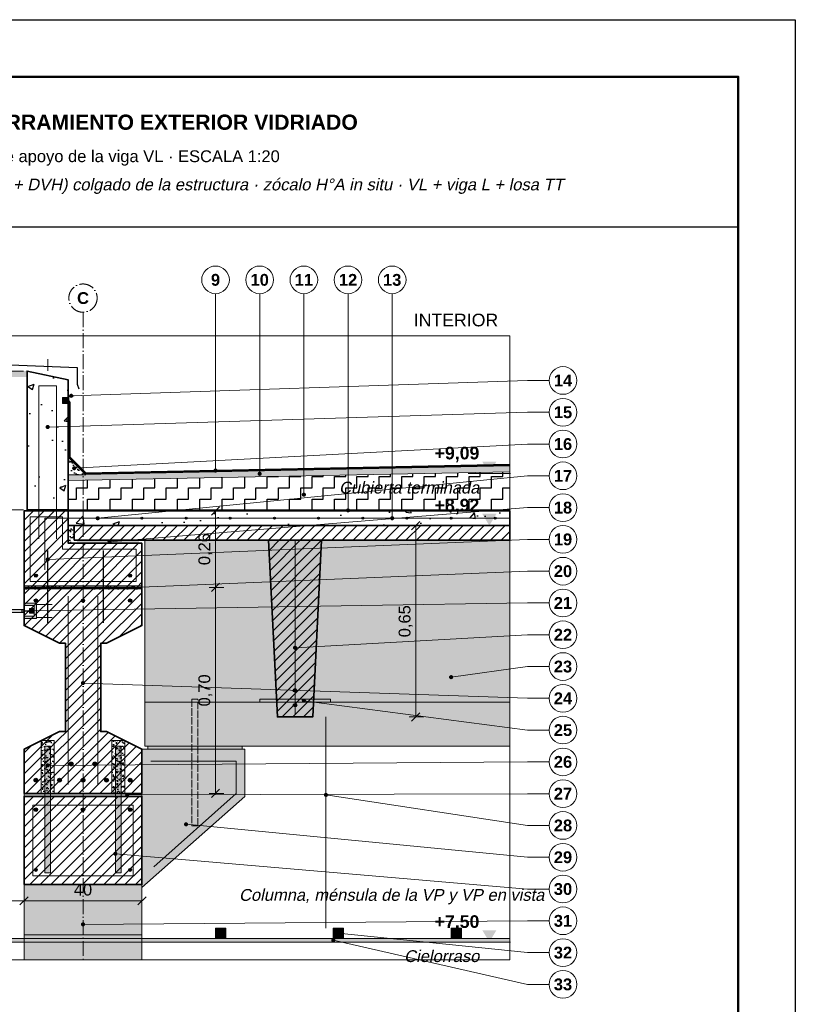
# Model space of a CAD drawing. Header units: millimetres. Extents: x 6 to 4194, y 6 to 5934.
# Tile 3 of 3: x 1560 to 4194, y 2588 to 5934. Entities that reach past the tile are written whole.
import ezdxf
from ezdxf.enums import TextEntityAlignment as Align

# ---------------------------------------------------------------- set-up
doc = ezdxf.new("R2010")
doc.units = ezdxf.units.MM
doc.header["$LTSCALE"] = 20
doc.linetypes.add('DASHDOT', pattern=[3.556, 2.54, -0.508, 0, -0.508])
doc.linetypes.add('DASHED', pattern=[1.524, 1.27, -0.254])
for name, color, linetype in [('A-ACERO', 250, 'Continuous'), ('A-AISLACION-EPS', 50, 'Continuous'), ('A-ALUMINIO', 253, 'Continuous'), ('A-ARMADURAS', 14, 'Continuous'), ('A-BARRERAS-MEMBRANAS', 7, 'Continuous'), ('A-CONTORNOS', 7, 'Continuous'), ('A-GROUT', 251, 'Continuous'), ('A-HORMIGON-INSITU', 33, 'Continuous'), ('A-HORMIGON-PREMOLDEADO', 8, 'Continuous'), ('A-MORTERO-CARPETAS', 252, 'Continuous'), ('A-NEOPRENO-SELLADORES', 7, 'Continuous'), ('A-PROYECCION-OCULTO', 8, 'DASHED'), ('A-VISTA', 8, 'Continuous'), ('X-COTAS', 3, 'Continuous'), ('X-EJES', 1, 'DASHDOT'), ('X-MARCO', 7, 'Continuous'), ('X-NIVELES', 7, 'Continuous'), ('X-REFERENCIAS', 1, 'Continuous'), ('X-TEXTOS', 7, 'Continuous')]:
    doc.layers.add(name, color=color, linetype=linetype)
doc.styles.add('ARIAL', font='arial.ttf')
doc.styles.add('ARIAL-B', font='arialbd.ttf')

msp = doc.modelspace()

# ---------------------------------------------------------------- hatches: boundary and pattern name
at = {"layer": 'A-ACERO', "true_color": 0x3b3b3b}
h = msp.add_hatch(color=250, dxfattribs=at)
h.dxf.hatch_style = 1
h.paths.add_polyline_path([(1510, 3855), (1520, 3855), (1520, 3920), (1575, 3920), (1575, 3930), (1520, 3930), (1520, 3995), (1510, 3995)])
h = msp.add_hatch(color=250, dxfattribs=at)
h.dxf.hatch_style = 1
h.paths.add_polyline_path([(1575, 3899), (1617, 3899), (1617, 3951), (1575, 3951), (1575, 3943), (1609, 3943), (1609, 3907), (1575, 3907)])
at = {"layer": 'A-ACERO', "true_color": 0x555555}
h = msp.add_hatch(color=251, dxfattribs=at)
h.dxf.hatch_style = 1
h.paths.add_polyline_path([(1593, 3917), (1609, 3917), (1609, 3933), (1593, 3933)])
at = {"layer": 'A-ACERO', "true_color": 0x3b3b3b}
h = msp.add_hatch(color=250, dxfattribs=at)
h.dxf.hatch_style = 1
h.paths.add_polyline_path([(1645, 3295), (1665, 3295), (1665, 3465), (1645, 3465)])
h = msp.add_hatch(color=250, dxfattribs=at)
h.dxf.hatch_style = 1
h.paths.add_polyline_path([(1885, 3295), (1905, 3295), (1905, 3465), (1885, 3465)])
h = msp.add_hatch(color=250, dxfattribs=at)
h.dxf.hatch_style = 1
h.paths.add_polyline_path([(1645, 3035), (1665, 3035), (1665, 3295), (1645, 3295)])
h = msp.add_hatch(color=250, dxfattribs=at)
h.dxf.hatch_style = 1
h.paths.add_polyline_path([(1885, 3035), (1905, 3035), (1905, 3295), (1885, 3295)])
at = {"layer": 'A-AISLACION-EPS'}
h = msp.add_hatch(dxfattribs=at)
h.set_pattern_fill('ZIGZAG', color=256, scale=6)
h.paths.add_polyline_path([(1725, 4268), (3225, 4268), (3225, 4398), (1725, 4368)])
at = {"layer": 'A-ALUMINIO', "true_color": 0x9aa3ab}
h = msp.add_hatch(color=253, dxfattribs=at)
h.dxf.hatch_style = 1
h.paths.add_polyline_path([(2225, 2812.5), (2260, 2812.5), (2260, 2847), (2225, 2847)])
h = msp.add_hatch(color=253, dxfattribs=at)
h.dxf.hatch_style = 1
h.paths.add_polyline_path([(2625, 2812.5), (2660, 2812.5), (2660, 2847), (2625, 2847)])
h = msp.add_hatch(color=253, dxfattribs=at)
h.dxf.hatch_style = 1
h.paths.add_polyline_path([(3025, 2812.5), (3060, 2812.5), (3060, 2847), (3025, 2847)])
at = {"layer": 'A-ARMADURAS'}
h = msp.add_hatch(color=256, dxfattribs=at)
h.dxf.hatch_style = 1
h.paths.add_polyline_path([(1828.4, 4240), (1828.2, 4241.1), (1827.8, 4242), (1827, 4242.8), (1826.1, 4243.2), (1825, 4243.4), (1823.9, 4243.2), (1823, 4242.8), (1822.2, 4242), (1821.8, 4241.1), (1821.6, 4240), (1821.8, 4238.9), (1822.2, 4238), (1823, 4237.2), (1823.9, 4236.8), (1825, 4236.6), (1826.1, 4236.8), (1827, 4237.2), (1827.8, 4238), (1828.2, 4238.9)])
h = msp.add_hatch(color=256, dxfattribs=at)
h.dxf.hatch_style = 1
h.paths.add_polyline_path([(1978.4, 4240), (1978.2, 4241.1), (1977.8, 4242), (1977, 4242.8), (1976.1, 4243.2), (1975, 4243.4), (1973.9, 4243.2), (1973, 4242.8), (1972.2, 4242), (1971.8, 4241.1), (1971.6, 4240), (1971.8, 4238.9), (1972.2, 4238), (1973, 4237.2), (1973.9, 4236.8), (1975, 4236.6), (1976.1, 4236.8), (1977, 4237.2), (1977.8, 4238), (1978.2, 4238.9)])
h = msp.add_hatch(color=256, dxfattribs=at)
h.dxf.hatch_style = 1
h.paths.add_polyline_path([(2128.4, 4240), (2128.2, 4241.1), (2127.8, 4242), (2127, 4242.8), (2126.1, 4243.2), (2125, 4243.4), (2123.9, 4243.2), (2123, 4242.8), (2122.2, 4242), (2121.8, 4241.1), (2121.6, 4240), (2121.8, 4238.9), (2122.2, 4238), (2123, 4237.2), (2123.9, 4236.8), (2125, 4236.6), (2126.1, 4236.8), (2127, 4237.2), (2127.8, 4238), (2128.2, 4238.9)])
h = msp.add_hatch(color=256, dxfattribs=at)
h.dxf.hatch_style = 1
h.paths.add_polyline_path([(2278.4, 4240), (2278.2, 4241.1), (2277.8, 4242), (2277, 4242.8), (2276.1, 4243.2), (2275, 4243.4), (2273.9, 4243.2), (2273, 4242.8), (2272.2, 4242), (2271.8, 4241.1), (2271.6, 4240), (2271.8, 4238.9), (2272.2, 4238), (2273, 4237.2), (2273.9, 4236.8), (2275, 4236.6), (2276.1, 4236.8), (2277, 4237.2), (2277.8, 4238), (2278.2, 4238.9)])
h = msp.add_hatch(color=256, dxfattribs=at)
h.dxf.hatch_style = 1
h.paths.add_polyline_path([(2428.4, 4240), (2428.2, 4241.1), (2427.8, 4242), (2427, 4242.8), (2426.1, 4243.2), (2425, 4243.4), (2423.9, 4243.2), (2423, 4242.8), (2422.2, 4242), (2421.8, 4241.1), (2421.6, 4240), (2421.8, 4238.9), (2422.2, 4238), (2423, 4237.2), (2423.9, 4236.8), (2425, 4236.6), (2426.1, 4236.8), (2427, 4237.2), (2427.8, 4238), (2428.2, 4238.9)])
h = msp.add_hatch(color=256, dxfattribs=at)
h.dxf.hatch_style = 1
h.paths.add_polyline_path([(2578.4, 4240), (2578.2, 4241.1), (2577.8, 4242), (2577, 4242.8), (2576.1, 4243.2), (2575, 4243.4), (2573.9, 4243.2), (2573, 4242.8), (2572.2, 4242), (2571.8, 4241.1), (2571.6, 4240), (2571.8, 4238.9), (2572.2, 4238), (2573, 4237.2), (2573.9, 4236.8), (2575, 4236.6), (2576.1, 4236.8), (2577, 4237.2), (2577.8, 4238), (2578.2, 4238.9)])
h = msp.add_hatch(color=256, dxfattribs=at)
h.dxf.hatch_style = 1
h.paths.add_polyline_path([(2728.4, 4240), (2728.2, 4241.1), (2727.8, 4242), (2727, 4242.8), (2726.1, 4243.2), (2725, 4243.4), (2723.9, 4243.2), (2723, 4242.8), (2722.2, 4242), (2721.8, 4241.1), (2721.6, 4240), (2721.8, 4238.9), (2722.2, 4238), (2723, 4237.2), (2723.9, 4236.8), (2725, 4236.6), (2726.1, 4236.8), (2727, 4237.2), (2727.8, 4238), (2728.2, 4238.9)])
h = msp.add_hatch(color=256, dxfattribs=at)
h.dxf.hatch_style = 1
h.paths.add_polyline_path([(2878.4, 4240), (2878.2, 4241.1), (2877.8, 4242), (2877, 4242.8), (2876.1, 4243.2), (2875, 4243.4), (2873.9, 4243.2), (2873, 4242.8), (2872.2, 4242), (2871.8, 4241.1), (2871.6, 4240), (2871.8, 4238.9), (2872.2, 4238), (2873, 4237.2), (2873.9, 4236.8), (2875, 4236.6), (2876.1, 4236.8), (2877, 4237.2), (2877.8, 4238), (2878.2, 4238.9)])
h = msp.add_hatch(color=256, dxfattribs=at)
h.dxf.hatch_style = 1
h.paths.add_polyline_path([(3028.4, 4240), (3028.2, 4241.1), (3027.8, 4242), (3027, 4242.8), (3026.1, 4243.2), (3025, 4243.4), (3023.9, 4243.2), (3023, 4242.8), (3022.2, 4242), (3021.8, 4241.1), (3021.6, 4240), (3021.8, 4238.9), (3022.2, 4238), (3023, 4237.2), (3023.9, 4236.8), (3025, 4236.6), (3026.1, 4236.8), (3027, 4237.2), (3027.8, 4238), (3028.2, 4238.9)])
h = msp.add_hatch(color=256, dxfattribs=at)
h.dxf.hatch_style = 1
h.paths.add_polyline_path([(3178.4, 4240), (3178.2, 4241.1), (3177.8, 4242), (3177, 4242.8), (3176.1, 4243.2), (3175, 4243.4), (3173.9, 4243.2), (3173, 4242.8), (3172.2, 4242), (3171.8, 4241.1), (3171.6, 4240), (3171.8, 4238.9), (3172.2, 4238), (3173, 4237.2), (3173.9, 4236.8), (3175, 4236.6), (3176.1, 4236.8), (3177, 4237.2), (3177.8, 4238), (3178.2, 4238.9)])
h = msp.add_hatch(color=256, dxfattribs=at)
h.dxf.hatch_style = 1
h.paths.add_polyline_path([(1620.2, 4045), (1619.9, 4046.6), (1619.2, 4048.1), (1618.1, 4049.2), (1616.6, 4049.9), (1615, 4050.2), (1613.4, 4049.9), (1611.9, 4049.2), (1610.8, 4048.1), (1610.1, 4046.6), (1609.8, 4045), (1610.1, 4043.4), (1610.8, 4041.9), (1611.9, 4040.8), (1613.4, 4040.1), (1615, 4039.8), (1616.6, 4040.1), (1618.1, 4040.8), (1619.2, 4041.9), (1619.9, 4043.4)])
h = msp.add_hatch(color=256, dxfattribs=at)
h.dxf.hatch_style = 1
h.paths.add_polyline_path([(1940.2, 4045), (1939.9, 4046.6), (1939.2, 4048.1), (1938.1, 4049.2), (1936.6, 4049.9), (1935, 4050.2), (1933.4, 4049.9), (1931.9, 4049.2), (1930.8, 4048.1), (1930.1, 4046.6), (1929.8, 4045), (1930.1, 4043.4), (1930.8, 4041.9), (1931.9, 4040.8), (1933.4, 4040.1), (1935, 4039.8), (1936.6, 4040.1), (1938.1, 4040.8), (1939.2, 4041.9), (1939.9, 4043.4)])
h = msp.add_hatch(color=256, dxfattribs=at)
h.dxf.hatch_style = 1
h.paths.add_polyline_path([(1620.6, 3960), (1620.3, 3961.7), (1619.5, 3963.3), (1618.3, 3964.5), (1616.7, 3965.3), (1615, 3965.6), (1613.3, 3965.3), (1611.7, 3964.5), (1610.5, 3963.3), (1609.7, 3961.7), (1609.4, 3960), (1609.7, 3958.3), (1610.5, 3956.7), (1611.7, 3955.5), (1613.3, 3954.7), (1615, 3954.4), (1616.7, 3954.7), (1618.3, 3955.5), (1619.5, 3956.7), (1620.3, 3958.3)])
h = msp.add_hatch(color=256, dxfattribs=at)
h.dxf.hatch_style = 1
h.paths.add_polyline_path([(1780.6, 3960), (1780.3, 3961.7), (1779.5, 3963.3), (1778.3, 3964.5), (1776.7, 3965.3), (1775, 3965.6), (1773.3, 3965.3), (1771.7, 3964.5), (1770.5, 3963.3), (1769.7, 3961.7), (1769.4, 3960), (1769.7, 3958.3), (1770.5, 3956.7), (1771.7, 3955.5), (1773.3, 3954.7), (1775, 3954.4), (1776.7, 3954.7), (1778.3, 3955.5), (1779.5, 3956.7), (1780.3, 3958.3)])
h = msp.add_hatch(color=256, dxfattribs=at)
h.dxf.hatch_style = 1
h.paths.add_polyline_path([(1940.6, 3960), (1940.3, 3961.7), (1939.5, 3963.3), (1938.3, 3964.5), (1936.7, 3965.3), (1935, 3965.6), (1933.3, 3965.3), (1931.7, 3964.5), (1930.5, 3963.3), (1929.7, 3961.7), (1929.4, 3960), (1929.7, 3958.3), (1930.5, 3956.7), (1931.7, 3955.5), (1933.3, 3954.7), (1935, 3954.4), (1936.7, 3954.7), (1938.3, 3955.5), (1939.5, 3956.7), (1940.3, 3958.3)])
h = msp.add_hatch(color=256, dxfattribs=at)
h.dxf.hatch_style = 1
h.paths.add_polyline_path([(2501, 3655), (2500.7, 3656.9), (2499.9, 3658.5), (2498.5, 3659.9), (2496.9, 3660.7), (2495, 3661), (2493.1, 3660.7), (2491.5, 3659.9), (2490.1, 3658.5), (2489.3, 3656.9), (2489, 3655), (2489.3, 3653.1), (2490.1, 3651.5), (2491.5, 3650.1), (2493.1, 3649.3), (2495, 3649), (2496.9, 3649.3), (2498.5, 3650.1), (2499.9, 3651.5), (2500.7, 3653.1)])
h = msp.add_hatch(color=256, dxfattribs=at)
h.dxf.hatch_style = 1
h.paths.add_polyline_path([(2501, 3605), (2500.7, 3606.9), (2499.9, 3608.5), (2498.5, 3609.9), (2496.9, 3610.7), (2495, 3611), (2493.1, 3610.7), (2491.5, 3609.9), (2490.1, 3608.5), (2489.3, 3606.9), (2489, 3605), (2489.3, 3603.1), (2490.1, 3601.5), (2491.5, 3600.1), (2493.1, 3599.3), (2495, 3599), (2496.9, 3599.3), (2498.5, 3600.1), (2499.9, 3601.5), (2500.7, 3603.1)])
h = msp.add_hatch(color=256, dxfattribs=at)
h.dxf.hatch_style = 1
h.paths.add_polyline_path([(1741.4, 3405), (1741.1, 3407), (1740.2, 3408.8), (1738.8, 3410.2), (1737, 3411.1), (1735, 3411.4), (1733, 3411.1), (1731.2, 3410.2), (1729.8, 3408.8), (1728.9, 3407), (1728.6, 3405), (1728.9, 3403), (1729.8, 3401.2), (1731.2, 3399.8), (1733, 3398.9), (1735, 3398.6), (1737, 3398.9), (1738.8, 3399.8), (1740.2, 3401.2), (1741.1, 3403)])
h = msp.add_hatch(color=256, dxfattribs=at)
h.dxf.hatch_style = 1
h.paths.add_polyline_path([(1821.4, 3405), (1821.1, 3407), (1820.2, 3408.8), (1818.8, 3410.2), (1817, 3411.1), (1815, 3411.4), (1813, 3411.1), (1811.2, 3410.2), (1809.8, 3408.8), (1808.9, 3407), (1808.6, 3405), (1808.9, 3403), (1809.8, 3401.2), (1811.2, 3399.8), (1813, 3398.9), (1815, 3398.6), (1817, 3398.9), (1818.8, 3399.8), (1820.2, 3401.2), (1821.1, 3403)])
h = msp.add_hatch(color=256, dxfattribs=at)
h.dxf.hatch_style = 1
h.paths.add_polyline_path([(1621.4, 3350), (1621.1, 3352), (1620.2, 3353.8), (1618.8, 3355.2), (1617, 3356.1), (1615, 3356.4), (1613, 3356.1), (1611.2, 3355.2), (1609.8, 3353.8), (1608.9, 3352), (1608.6, 3350), (1608.9, 3348), (1609.8, 3346.2), (1611.2, 3344.8), (1613, 3343.9), (1615, 3343.6), (1617, 3343.9), (1618.8, 3344.8), (1620.2, 3346.2), (1621.1, 3348)])
h = msp.add_hatch(color=256, dxfattribs=at)
h.dxf.hatch_style = 1
h.paths.add_polyline_path([(1701.4, 3350), (1701.1, 3352), (1700.2, 3353.8), (1698.8, 3355.2), (1697, 3356.1), (1695, 3356.4), (1693, 3356.1), (1691.2, 3355.2), (1689.8, 3353.8), (1688.9, 3352), (1688.6, 3350), (1688.9, 3348), (1689.8, 3346.2), (1691.2, 3344.8), (1693, 3343.9), (1695, 3343.6), (1697, 3343.9), (1698.8, 3344.8), (1700.2, 3346.2), (1701.1, 3348)])
h = msp.add_hatch(color=256, dxfattribs=at)
h.dxf.hatch_style = 1
h.paths.add_polyline_path([(1781.4, 3350), (1781.1, 3352), (1780.2, 3353.8), (1778.8, 3355.2), (1777, 3356.1), (1775, 3356.4), (1773, 3356.1), (1771.2, 3355.2), (1769.8, 3353.8), (1768.9, 3352), (1768.6, 3350), (1768.9, 3348), (1769.8, 3346.2), (1771.2, 3344.8), (1773, 3343.9), (1775, 3343.6), (1777, 3343.9), (1778.8, 3344.8), (1780.2, 3346.2), (1781.1, 3348)])
h = msp.add_hatch(color=256, dxfattribs=at)
h.dxf.hatch_style = 1
h.paths.add_polyline_path([(1861.4, 3350), (1861.1, 3352), (1860.2, 3353.8), (1858.8, 3355.2), (1857, 3356.1), (1855, 3356.4), (1853, 3356.1), (1851.2, 3355.2), (1849.8, 3353.8), (1848.9, 3352), (1848.6, 3350), (1848.9, 3348), (1849.8, 3346.2), (1851.2, 3344.8), (1853, 3343.9), (1855, 3343.6), (1857, 3343.9), (1858.8, 3344.8), (1860.2, 3346.2), (1861.1, 3348)])
h = msp.add_hatch(color=256, dxfattribs=at)
h.dxf.hatch_style = 1
h.paths.add_polyline_path([(1941.4, 3350), (1941.1, 3352), (1940.2, 3353.8), (1938.8, 3355.2), (1937, 3356.1), (1935, 3356.4), (1933, 3356.1), (1931.2, 3355.2), (1929.8, 3353.8), (1928.9, 3352), (1928.6, 3350), (1928.9, 3348), (1929.8, 3346.2), (1931.2, 3344.8), (1933, 3343.9), (1935, 3343.6), (1937, 3343.9), (1938.8, 3344.8), (1940.2, 3346.2), (1941.1, 3348)])
h = msp.add_hatch(color=256, dxfattribs=at)
h.dxf.hatch_style = 1
h.paths.add_polyline_path([(1621, 3250), (1620.7, 3251.9), (1619.9, 3253.5), (1618.5, 3254.9), (1616.9, 3255.7), (1615, 3256), (1613.1, 3255.7), (1611.5, 3254.9), (1610.1, 3253.5), (1609.3, 3251.9), (1609, 3250), (1609.3, 3248.1), (1610.1, 3246.5), (1611.5, 3245.1), (1613.1, 3244.3), (1615, 3244), (1616.9, 3244.3), (1618.5, 3245.1), (1619.9, 3246.5), (1620.7, 3248.1)])
h = msp.add_hatch(color=256, dxfattribs=at)
h.dxf.hatch_style = 1
h.paths.add_polyline_path([(1781, 3250), (1780.7, 3251.9), (1779.9, 3253.5), (1778.5, 3254.9), (1776.9, 3255.7), (1775, 3256), (1773.1, 3255.7), (1771.5, 3254.9), (1770.1, 3253.5), (1769.3, 3251.9), (1769, 3250), (1769.3, 3248.1), (1770.1, 3246.5), (1771.5, 3245.1), (1773.1, 3244.3), (1775, 3244), (1776.9, 3244.3), (1778.5, 3245.1), (1779.9, 3246.5), (1780.7, 3248.1)])
h = msp.add_hatch(color=256, dxfattribs=at)
h.dxf.hatch_style = 1
h.paths.add_polyline_path([(1941, 3250), (1940.7, 3251.9), (1939.9, 3253.5), (1938.5, 3254.9), (1936.9, 3255.7), (1935, 3256), (1933.1, 3255.7), (1931.5, 3254.9), (1930.1, 3253.5), (1929.3, 3251.9), (1929, 3250), (1929.3, 3248.1), (1930.1, 3246.5), (1931.5, 3245.1), (1933.1, 3244.3), (1935, 3244), (1936.9, 3244.3), (1938.5, 3245.1), (1939.9, 3246.5), (1940.7, 3248.1)])
h = msp.add_hatch(color=256, dxfattribs=at)
h.dxf.hatch_style = 1
h.paths.add_polyline_path([(1619.8, 3045), (1619.6, 3046.5), (1618.9, 3047.8), (1617.8, 3048.9), (1616.5, 3049.6), (1615, 3049.8), (1613.5, 3049.6), (1612.2, 3048.9), (1611.1, 3047.8), (1610.4, 3046.5), (1610.2, 3045), (1610.4, 3043.5), (1611.1, 3042.2), (1612.2, 3041.1), (1613.5, 3040.4), (1615, 3040.2), (1616.5, 3040.4), (1617.8, 3041.1), (1618.9, 3042.2), (1619.6, 3043.5)])
h = msp.add_hatch(color=256, dxfattribs=at)
h.dxf.hatch_style = 1
h.paths.add_polyline_path([(1939.8, 3045), (1939.6, 3046.5), (1938.9, 3047.8), (1937.8, 3048.9), (1936.5, 3049.6), (1935, 3049.8), (1933.5, 3049.6), (1932.2, 3048.9), (1931.1, 3047.8), (1930.4, 3046.5), (1930.2, 3045), (1930.4, 3043.5), (1931.1, 3042.2), (1932.2, 3041.1), (1933.5, 3040.4), (1935, 3040.2), (1936.5, 3040.4), (1937.8, 3041.1), (1938.9, 3042.2), (1939.6, 3043.5)])
at = {"layer": 'A-BARRERAS-MEMBRANAS', "true_color": 0x000000}
h = msp.add_hatch(color=18, dxfattribs=at)
h.dxf.hatch_style = 1
h.paths.add_polyline_path([(1575, 4265), (3225, 4265), (3225, 4268), (1575, 4268)])
at = {"layer": 'A-GROUT'}
h = msp.add_hatch(dxfattribs=at)
h.set_pattern_fill('AR-SAND', color=256, scale=0.4)
h.paths.add_polyline_path([(1725, 4155), (1745, 4155), (1745, 4215), (1725, 4215)])
h = msp.add_hatch(dxfattribs=at)
h.set_pattern_fill('AR-SAND', color=256, scale=0.4)
h.paths.add_polyline_path([(1575, 4000), (1975, 4000), (1975, 4010), (1575, 4010)])
h = msp.add_hatch(dxfattribs=at)
h.set_pattern_fill('AR-SAND', color=256, scale=0.4)
h.paths.add_polyline_path([(1633, 3305), (1677, 3305), (1677, 3485), (1633, 3485)])
h = msp.add_hatch(dxfattribs=at)
h.set_pattern_fill('AR-SAND', color=256, scale=0.4)
h.paths.add_polyline_path([(1873, 3305), (1917, 3305), (1917, 3485), (1873, 3485)])
at = {"layer": 'A-HORMIGON-INSITU'}
h = msp.add_hatch(dxfattribs=at)
h.set_pattern_fill('AR-CONC', color=256, scale=1.2)
h.paths.add_polyline_path([(1585, 4268), (1725, 4268), (1725, 4710), (1585, 4740)])
h = msp.add_hatch(dxfattribs=at)
h.set_pattern_fill('AR-CONC', color=256, scale=1.2)
h.paths.add_polyline_path([(1725, 4215), (3225, 4215), (3225, 4265), (1725, 4265)])
at = {"layer": 'A-HORMIGON-PREMOLDEADO'}
h = msp.add_hatch(dxfattribs=at)
h.set_pattern_fill('ANSI31', color=256, scale=8)
h.paths.add_polyline_path([(1575, 4005), (1975, 4005), (1975, 4155), (1725, 4155), (1725, 4265), (1575, 4265)])
h = msp.add_hatch(dxfattribs=at)
h.set_pattern_fill('ANSI31', color=256, scale=8)
h.paths.add_polyline_path([(1745, 4165), (3225, 4165), (3225, 4215), (1745, 4215)])
h = msp.add_hatch(dxfattribs=at)
h.set_pattern_fill('ANSI31', color=256, scale=8)
h.paths.add_polyline_path([(2405, 4165), (2585, 4165), (2555, 3565), (2435, 3565)])
h = msp.add_hatch(dxfattribs=at)
h.set_pattern_fill('ANSI31', color=256, scale=8)
h.paths.add_polyline_path([(1575, 3305), (1975, 3305), (1975, 3455), (1855, 3515), (1835, 3515), (1835, 3815), (1855, 3815), (1975, 3875), (1975, 4005), (1575, 4005), (1575, 3875), (1695, 3815), (1715, 3815), (1715, 3515), (1695, 3515), (1575, 3455)])
h = msp.add_hatch(dxfattribs=at)
h.set_pattern_fill('ANSI31', color=256, scale=8)
h.paths.add_polyline_path([(1575, 2995), (1975, 2995), (1975, 3295), (1575, 3295)])
at = {"layer": 'A-MORTERO-CARPETAS'}
h = msp.add_hatch(dxfattribs=at)
h.set_pattern_fill('AR-SAND', color=256, scale=0.6)
h.paths.add_polyline_path([(1725, 4388), (1785, 4388), (1725, 4448)])
h = msp.add_hatch(dxfattribs=at)
h.set_pattern_fill('AR-SAND', color=256, scale=0.6)
h.paths.add_polyline_path([(1725, 4368), (3225, 4398), (3225, 4418), (1725, 4388)])
at = {"layer": 'A-NEOPRENO-SELLADORES', "true_color": 0x222222}
h = msp.add_hatch(color=250, dxfattribs=at)
h.dxf.hatch_style = 1
h.paths.add_polyline_path([(1510, 4720), (1585, 4720), (1585, 4740), (1510, 4740)])
h = msp.add_hatch(color=250, dxfattribs=at)
h.dxf.hatch_style = 1
h.paths.add_polyline_path([(1706, 4631), (1724, 4631), (1724, 4649), (1706, 4649)])
at = {"layer": 'A-NEOPRENO-SELLADORES', "true_color": 0x111111}
h = msp.add_hatch(color=250, dxfattribs=at)
h.dxf.hatch_style = 1
h.paths.add_polyline_path([(1755, 4155), (1965, 4155), (1965, 4165), (1755, 4165)])
h = msp.add_hatch(color=250, dxfattribs=at)
h.dxf.hatch_style = 1
h.paths.add_polyline_path([(2375, 3615), (2615, 3615), (2615, 3625), (2375, 3625)])
h = msp.add_hatch(color=250, dxfattribs=at)
h.dxf.hatch_style = 1
h.paths.add_polyline_path([(1995, 3455), (2315, 3455), (2315, 3465), (1995, 3465)])
h = msp.add_hatch(color=250, dxfattribs=at)
h.dxf.hatch_style = 1
h.paths.add_polyline_path([(1575, 3295), (1975, 3295), (1975, 3305), (1575, 3305)])
at = {"layer": 'A-VISTA', "true_color": 0xe9ebed}
h = msp.add_hatch(color=7, dxfattribs=at)
h.dxf.hatch_style = 1
h.paths.add_polyline_path([(1985, 3465), (3225, 3465), (3225, 4165), (1985, 4165)])
at = {"layer": 'A-VISTA', "true_color": 0xe3e6e8}
h = msp.add_hatch(color=254, dxfattribs=at)
h.dxf.hatch_style = 1
h.paths.add_polyline_path([(1975, 3455), (2325, 3455), (2325, 3295), (1975, 2985)])
at = {"layer": 'A-VISTA', "true_color": 0xeceeef}
h = msp.add_hatch(color=7, dxfattribs=at)
h.dxf.hatch_style = 1
h.paths.add_polyline_path([(1575, 2740), (1975, 2740), (1975, 2995), (1575, 2995)])
at = {"layer": 'A-VISTA', "true_color": 0xf2f2f2}
h = msp.add_hatch(color=7, dxfattribs=at)
h.dxf.hatch_style = 1
h.paths.add_polyline_path([(1515, 2800), (3225, 2800), (3225, 2812.5), (1515, 2812.5)])
at = {"layer": 'X-NIVELES'}
h = msp.add_hatch(color=7, dxfattribs=at)
h.dxf.hatch_style = 1
h.paths.add_polyline_path([(3155, 4392), (3131, 4432), (3179, 4432)])
h = msp.add_hatch(color=7, dxfattribs=at)
h.dxf.hatch_style = 1
h.paths.add_polyline_path([(3155, 4215), (3131, 4255), (3179, 4255)])
h = msp.add_hatch(color=7, dxfattribs=at)
h.dxf.hatch_style = 1
h.paths.add_polyline_path([(3155, 2800), (3131, 2840), (3179, 2840)])
at = {"layer": 'X-REFERENCIAS'}
h = msp.add_hatch(color=7, dxfattribs=at)
h.dxf.hatch_style = 1
h.paths.add_polyline_path([(1742, 4656), (1741.7, 4658.2), (1740.7, 4660.1), (1739.1, 4661.7), (1737.2, 4662.7), (1735, 4663), (1732.8, 4662.7), (1730.9, 4661.7), (1729.3, 4660.1), (1728.3, 4658.2), (1728, 4656), (1728.3, 4653.8), (1729.3, 4651.9), (1730.9, 4650.3), (1732.8, 4649.3), (1735, 4649), (1737.2, 4649.3), (1739.1, 4650.3), (1740.7, 4651.9), (1741.7, 4653.8)])
h = msp.add_hatch(color=7, dxfattribs=at)
h.dxf.hatch_style = 1
h.paths.add_polyline_path([(1662, 4550), (1661.7, 4552.2), (1660.7, 4554.1), (1659.1, 4555.7), (1657.2, 4556.7), (1655, 4557), (1652.8, 4556.7), (1650.9, 4555.7), (1649.3, 4554.1), (1648.3, 4552.2), (1648, 4550), (1648.3, 4547.8), (1649.3, 4545.9), (1650.9, 4544.3), (1652.8, 4543.3), (1655, 4543), (1657.2, 4543.3), (1659.1, 4544.3), (1660.7, 4545.9), (1661.7, 4547.8)])
h = msp.add_hatch(color=7, dxfattribs=at)
h.dxf.hatch_style = 1
h.paths.add_polyline_path([(1752, 4410), (1751.7, 4412.2), (1750.7, 4414.1), (1749.1, 4415.7), (1747.2, 4416.7), (1745, 4417), (1742.8, 4416.7), (1740.9, 4415.7), (1739.3, 4414.1), (1738.3, 4412.2), (1738, 4410), (1738.3, 4407.8), (1739.3, 4405.9), (1740.9, 4404.3), (1742.8, 4403.3), (1745, 4403), (1747.2, 4403.3), (1749.1, 4404.3), (1750.7, 4405.9), (1751.7, 4407.8)])
h = msp.add_hatch(color=7, dxfattribs=at)
h.dxf.hatch_style = 1
h.paths.add_polyline_path([(2232, 4402), (2231.7, 4404.2), (2230.7, 4406.1), (2229.1, 4407.7), (2227.2, 4408.7), (2225, 4409), (2222.8, 4408.7), (2220.9, 4407.7), (2219.3, 4406.1), (2218.3, 4404.2), (2218, 4402), (2218.3, 4399.8), (2219.3, 4397.9), (2220.9, 4396.3), (2222.8, 4395.3), (2225, 4395), (2227.2, 4395.3), (2229.1, 4396.3), (2230.7, 4397.9), (2231.7, 4399.8)])
h = msp.add_hatch(color=7, dxfattribs=at)
h.dxf.hatch_style = 1
h.paths.add_polyline_path([(2382, 4391), (2381.7, 4393.2), (2380.7, 4395.1), (2379.1, 4396.7), (2377.2, 4397.7), (2375, 4398), (2372.8, 4397.7), (2370.9, 4396.7), (2369.3, 4395.1), (2368.3, 4393.2), (2368, 4391), (2368.3, 4388.8), (2369.3, 4386.9), (2370.9, 4385.3), (2372.8, 4384.3), (2375, 4384), (2377.2, 4384.3), (2379.1, 4385.3), (2380.7, 4386.9), (2381.7, 4388.8)])
h = msp.add_hatch(color=7, dxfattribs=at)
h.dxf.hatch_style = 1
h.paths.add_polyline_path([(2532, 4320), (2531.7, 4322.2), (2530.7, 4324.1), (2529.1, 4325.7), (2527.2, 4326.7), (2525, 4327), (2522.8, 4326.7), (2520.9, 4325.7), (2519.3, 4324.1), (2518.3, 4322.2), (2518, 4320), (2518.3, 4317.8), (2519.3, 4315.9), (2520.9, 4314.3), (2522.8, 4313.3), (2525, 4313), (2527.2, 4313.3), (2529.1, 4314.3), (2530.7, 4315.9), (2531.7, 4317.8)])
h = msp.add_hatch(color=7, dxfattribs=at)
h.dxf.hatch_style = 1
h.paths.add_polyline_path([(2682, 4266.5), (2681.7, 4268.7), (2680.7, 4270.6), (2679.1, 4272.2), (2677.2, 4273.2), (2675, 4273.5), (2672.8, 4273.2), (2670.9, 4272.2), (2669.3, 4270.6), (2668.3, 4268.7), (2668, 4266.5), (2668.3, 4264.3), (2669.3, 4262.4), (2670.9, 4260.8), (2672.8, 4259.8), (2675, 4259.5), (2677.2, 4259.8), (2679.1, 4260.8), (2680.7, 4262.4), (2681.7, 4264.3)])
h = msp.add_hatch(color=7, dxfattribs=at)
h.dxf.hatch_style = 1
h.paths.add_polyline_path([(1832, 4240), (1831.7, 4242.2), (1830.7, 4244.1), (1829.1, 4245.7), (1827.2, 4246.7), (1825, 4247), (1822.8, 4246.7), (1820.9, 4245.7), (1819.3, 4244.1), (1818.3, 4242.2), (1818, 4240), (1818.3, 4237.8), (1819.3, 4235.9), (1820.9, 4234.3), (1822.8, 4233.3), (1825, 4233), (1827.2, 4233.3), (1829.1, 4234.3), (1830.7, 4235.9), (1831.7, 4237.8)])
h = msp.add_hatch(color=7, dxfattribs=at)
h.dxf.hatch_style = 1
h.paths.add_polyline_path([(2832, 4240), (2831.7, 4242.2), (2830.7, 4244.1), (2829.1, 4245.7), (2827.2, 4246.7), (2825, 4247), (2822.8, 4246.7), (2820.9, 4245.7), (2819.3, 4244.1), (2818.3, 4242.2), (2818, 4240), (2818.3, 4237.8), (2819.3, 4235.9), (2820.9, 4234.3), (2822.8, 4233.3), (2825, 4233), (2827.2, 4233.3), (2829.1, 4234.3), (2830.7, 4235.9), (2831.7, 4237.8)])
h = msp.add_hatch(color=7, dxfattribs=at)
h.dxf.hatch_style = 1
h.paths.add_polyline_path([(1872, 4160), (1871.7, 4162.2), (1870.7, 4164.1), (1869.1, 4165.7), (1867.2, 4166.7), (1865, 4167), (1862.8, 4166.7), (1860.9, 4165.7), (1859.3, 4164.1), (1858.3, 4162.2), (1858, 4160), (1858.3, 4157.8), (1859.3, 4155.9), (1860.9, 4154.3), (1862.8, 4153.3), (1865, 4153), (1867.2, 4153.3), (1869.1, 4154.3), (1870.7, 4155.9), (1871.7, 4157.8)])
h = msp.add_hatch(color=7, dxfattribs=at)
h.dxf.hatch_style = 1
h.paths.add_polyline_path([(1662, 4100), (1661.7, 4102.2), (1660.7, 4104.1), (1659.1, 4105.7), (1657.2, 4106.7), (1655, 4107), (1652.8, 4106.7), (1650.9, 4105.7), (1649.3, 4104.1), (1648.3, 4102.2), (1648, 4100), (1648.3, 4097.8), (1649.3, 4095.9), (1650.9, 4094.3), (1652.8, 4093.3), (1655, 4093), (1657.2, 4093.3), (1659.1, 4094.3), (1660.7, 4095.9), (1661.7, 4097.8)])
h = msp.add_hatch(color=7, dxfattribs=at)
h.dxf.hatch_style = 1
h.paths.add_polyline_path([(1952, 4005), (1951.7, 4007.2), (1950.7, 4009.1), (1949.1, 4010.7), (1947.2, 4011.7), (1945, 4012), (1942.8, 4011.7), (1940.9, 4010.7), (1939.3, 4009.1), (1938.3, 4007.2), (1938, 4005), (1938.3, 4002.8), (1939.3, 4000.9), (1940.9, 3999.3), (1942.8, 3998.3), (1945, 3998), (1947.2, 3998.3), (1949.1, 3999.3), (1950.7, 4000.9), (1951.7, 4002.8)])
h = msp.add_hatch(color=7, dxfattribs=at)
h.dxf.hatch_style = 1
h.paths.add_polyline_path([(1604, 3925), (1603.7, 3927.2), (1602.7, 3929.1), (1601.1, 3930.7), (1599.2, 3931.7), (1597, 3932), (1594.8, 3931.7), (1592.9, 3930.7), (1591.3, 3929.1), (1590.3, 3927.2), (1590, 3925), (1590.3, 3922.8), (1591.3, 3920.9), (1592.9, 3919.3), (1594.8, 3918.3), (1597, 3918), (1599.2, 3918.3), (1601.1, 3919.3), (1602.7, 3920.9), (1603.7, 3922.8)])
h = msp.add_hatch(color=7, dxfattribs=at)
h.dxf.hatch_style = 1
h.paths.add_polyline_path([(2502, 3800), (2501.7, 3802.2), (2500.7, 3804.1), (2499.1, 3805.7), (2497.2, 3806.7), (2495, 3807), (2492.8, 3806.7), (2490.9, 3805.7), (2489.3, 3804.1), (2488.3, 3802.2), (2488, 3800), (2488.3, 3797.8), (2489.3, 3795.9), (2490.9, 3794.3), (2492.8, 3793.3), (2495, 3793), (2497.2, 3793.3), (2499.1, 3794.3), (2500.7, 3795.9), (2501.7, 3797.8)])
h = msp.add_hatch(color=7, dxfattribs=at)
h.dxf.hatch_style = 1
h.paths.add_polyline_path([(1782, 3680), (1781.7, 3682.2), (1780.7, 3684.1), (1779.1, 3685.7), (1777.2, 3686.7), (1775, 3687), (1772.8, 3686.7), (1770.9, 3685.7), (1769.3, 3684.1), (1768.3, 3682.2), (1768, 3680), (1768.3, 3677.8), (1769.3, 3675.9), (1770.9, 3674.3), (1772.8, 3673.3), (1775, 3673), (1777.2, 3673.3), (1779.1, 3674.3), (1780.7, 3675.9), (1781.7, 3677.8)])
h = msp.add_hatch(color=7, dxfattribs=at)
h.dxf.hatch_style = 1
h.paths.add_polyline_path([(3032, 3700), (3031.7, 3702.2), (3030.7, 3704.1), (3029.1, 3705.7), (3027.2, 3706.7), (3025, 3707), (3022.8, 3706.7), (3020.9, 3705.7), (3019.3, 3704.1), (3018.3, 3702.2), (3018, 3700), (3018.3, 3697.8), (3019.3, 3695.9), (3020.9, 3694.3), (3022.8, 3693.3), (3025, 3693), (3027.2, 3693.3), (3029.1, 3694.3), (3030.7, 3695.9), (3031.7, 3697.8)])
h = msp.add_hatch(color=7, dxfattribs=at)
h.dxf.hatch_style = 1
h.paths.add_polyline_path([(2532, 3620), (2531.7, 3622.2), (2530.7, 3624.1), (2529.1, 3625.7), (2527.2, 3626.7), (2525, 3627), (2522.8, 3626.7), (2520.9, 3625.7), (2519.3, 3624.1), (2518.3, 3622.2), (2518, 3620), (2518.3, 3617.8), (2519.3, 3615.9), (2520.9, 3614.3), (2522.8, 3613.3), (2525, 3613), (2527.2, 3613.3), (2529.1, 3614.3), (2530.7, 3615.9), (2531.7, 3617.8)])
h = msp.add_hatch(color=7, dxfattribs=at)
h.dxf.hatch_style = 1
h.paths.add_polyline_path([(1662, 3400), (1661.7, 3402.2), (1660.7, 3404.1), (1659.1, 3405.7), (1657.2, 3406.7), (1655, 3407), (1652.8, 3406.7), (1650.9, 3405.7), (1649.3, 3404.1), (1648.3, 3402.2), (1648, 3400), (1648.3, 3397.8), (1649.3, 3395.9), (1650.9, 3394.3), (1652.8, 3393.3), (1655, 3393), (1657.2, 3393.3), (1659.1, 3394.3), (1660.7, 3395.9), (1661.7, 3397.8)])
h = msp.add_hatch(color=7, dxfattribs=at)
h.dxf.hatch_style = 1
h.paths.add_polyline_path([(1932, 3300), (1931.7, 3302.2), (1930.7, 3304.1), (1929.1, 3305.7), (1927.2, 3306.7), (1925, 3307), (1922.8, 3306.7), (1920.9, 3305.7), (1919.3, 3304.1), (1918.3, 3302.2), (1918, 3300), (1918.3, 3297.8), (1919.3, 3295.9), (1920.9, 3294.3), (1922.8, 3293.3), (1925, 3293), (1927.2, 3293.3), (1929.1, 3294.3), (1930.7, 3295.9), (1931.7, 3297.8)])
h = msp.add_hatch(color=7, dxfattribs=at)
h.dxf.hatch_style = 1
h.paths.add_polyline_path([(2607, 3300), (2606.7, 3302.2), (2605.7, 3304.1), (2604.1, 3305.7), (2602.2, 3306.7), (2600, 3307), (2597.8, 3306.7), (2595.9, 3305.7), (2594.3, 3304.1), (2593.3, 3302.2), (2593, 3300), (2593.3, 3297.8), (2594.3, 3295.9), (2595.9, 3294.3), (2597.8, 3293.3), (2600, 3293), (2602.2, 3293.3), (2604.1, 3294.3), (2605.7, 3295.9), (2606.7, 3297.8)])
h = msp.add_hatch(color=7, dxfattribs=at)
h.dxf.hatch_style = 1
h.paths.add_polyline_path([(2132, 3200), (2131.7, 3202.2), (2130.7, 3204.1), (2129.1, 3205.7), (2127.2, 3206.7), (2125, 3207), (2122.8, 3206.7), (2120.9, 3205.7), (2119.3, 3204.1), (2118.3, 3202.2), (2118, 3200), (2118.3, 3197.8), (2119.3, 3195.9), (2120.9, 3194.3), (2122.8, 3193.3), (2125, 3193), (2127.2, 3193.3), (2129.1, 3194.3), (2130.7, 3195.9), (2131.7, 3197.8)])
h = msp.add_hatch(color=7, dxfattribs=at)
h.dxf.hatch_style = 1
h.paths.add_polyline_path([(1892, 3100), (1891.7, 3102.2), (1890.7, 3104.1), (1889.1, 3105.7), (1887.2, 3106.7), (1885, 3107), (1882.8, 3106.7), (1880.9, 3105.7), (1879.3, 3104.1), (1878.3, 3102.2), (1878, 3100), (1878.3, 3097.8), (1879.3, 3095.9), (1880.9, 3094.3), (1882.8, 3093.3), (1885, 3093), (1887.2, 3093.3), (1889.1, 3094.3), (1890.7, 3095.9), (1891.7, 3097.8)])
h = msp.add_hatch(color=7, dxfattribs=at)
h.dxf.hatch_style = 1
h.paths.add_polyline_path([(1782, 2860), (1781.7, 2862.2), (1780.7, 2864.1), (1779.1, 2865.7), (1777.2, 2866.7), (1775, 2867), (1772.8, 2866.7), (1770.9, 2865.7), (1769.3, 2864.1), (1768.3, 2862.2), (1768, 2860), (1768.3, 2857.8), (1769.3, 2855.9), (1770.9, 2854.3), (1772.8, 2853.3), (1775, 2853), (1777.2, 2853.3), (1779.1, 2854.3), (1780.7, 2855.9), (1781.7, 2857.8)])
h = msp.add_hatch(color=7, dxfattribs=at)
h.dxf.hatch_style = 1
h.paths.add_polyline_path([(2632, 2806), (2631.7, 2808.2), (2630.7, 2810.1), (2629.1, 2811.7), (2627.2, 2812.7), (2625, 2813), (2622.8, 2812.7), (2620.9, 2811.7), (2619.3, 2810.1), (2618.3, 2808.2), (2618, 2806), (2618.3, 2803.8), (2619.3, 2801.9), (2620.9, 2800.3), (2622.8, 2799.3), (2625, 2799), (2627.2, 2799.3), (2629.1, 2800.3), (2630.7, 2801.9), (2631.7, 2803.8)])
h = msp.add_hatch(color=7, dxfattribs=at)
h.dxf.hatch_style = 1
h.paths.add_polyline_path([(2649, 2830), (2648.7, 2832.2), (2647.7, 2834.1), (2646.1, 2835.7), (2644.2, 2836.7), (2642, 2837), (2639.8, 2836.7), (2637.9, 2835.7), (2636.3, 2834.1), (2635.3, 2832.2), (2635, 2830), (2635.3, 2827.8), (2636.3, 2825.9), (2637.9, 2824.3), (2639.8, 2823.3), (2642, 2823), (2644.2, 2823.3), (2646.1, 2824.3), (2647.7, 2825.9), (2648.7, 2827.8)])

# ---------------------------------------------------------------- linework, layer by layer
at = {"layer": 'A-ARMADURAS', "lineweight": 20}
for points in [[(1625, 4170), (1625, 4690), (1685, 4690), (1685, 4170)], [(1645, 4065), (1645, 4240), (1965, 4240)]]:
    msp.add_lwpolyline(points, dxfattribs=at)
at = {"layer": 'A-ARMADURAS', "lineweight": 13}
for points in [[(1595, 4025), (1955, 4025), (1955, 4135), (1705, 4135), (1705, 4245), (1595, 4245), (1595, 4025)], [(1755, 4240), (3225, 4240)], [(2495, 3575), (2495, 4165)], [(1725, 3335), (1725, 3975)], [(1825, 3335), (1825, 3975)], [(2005, 3415), (2295, 3415), (2295, 3305), (2015, 3055)], [(1605, 3025), (1945, 3025), (1945, 3265), (1605, 3265), (1605, 3025)]]:
    msp.add_lwpolyline(points, dxfattribs=at)
at = {"layer": 'A-ARMADURAS', "lineweight": 25}
for points in [[(1655, 3885), (1655, 4130)], [(1845, 3885), (1845, 4130)]]:
    msp.add_lwpolyline(points, dxfattribs=at)
at = {"layer": 'A-ARMADURAS'}
for centre, radius in [((1825, 4240), 3.4), ((1975, 4240), 3.4), ((2125, 4240), 3.4), ((2275, 4240), 3.4), ((2425, 4240), 3.4), ((2575, 4240), 3.4), ((2725, 4240), 3.4), ((2875, 4240), 3.4), ((3025, 4240), 3.4), ((3175, 4240), 3.4), ((1615, 4045), 5.2), ((1935, 4045), 5.2), ((1615, 3960), 5.6), ((1775, 3960), 5.6), ((1935, 3960), 5.6), ((2495, 3655), 6), ((2495, 3605), 6), ((1735, 3405), 6.4), ((1815, 3405), 6.4), ((1615, 3350), 6.4), ((1695, 3350), 6.4), ((1775, 3350), 6.4), ((1855, 3350), 6.4), ((1935, 3350), 6.4), ((1615, 3250), 6), ((1775, 3250), 6), ((1935, 3250), 6), ((1615, 3045), 4.8), ((1935, 3045), 4.8)]:
    msp.add_circle(centre, radius, dxfattribs=at)
at = {"layer": 'A-CONTORNOS', "lineweight": 30}
for points in [[(1275, 4680), (1273, 4700), (1273, 4772), (1755, 4752), (1755, 4695), (1761, 4680)], [(1565, 3925), (1597, 3925)]]:
    msp.add_lwpolyline(points, dxfattribs=at)
at = {"layer": 'A-CONTORNOS', "lineweight": 18}
for points in [[(1655, 4741), (1655, 4780)], [(1745, 4656), (1727, 4656), (1727, 4600)]]:
    msp.add_lwpolyline(points, dxfattribs=at)
at = {"layer": 'A-CONTORNOS', "lineweight": 35}
for points in [[(1585, 4268), (1725, 4268), (1725, 4710), (1585, 4740)], [(1575, 4005), (1975, 4005), (1975, 4155), (1725, 4155), (1725, 4265), (1575, 4265)], [(1725, 4215), (3225, 4215), (3225, 4265), (1725, 4265)], [(1745, 4165), (3225, 4165), (3225, 4215), (1745, 4215)], [(2405, 4165), (2585, 4165), (2555, 3565), (2435, 3565)], [(1575, 3305), (1975, 3305), (1975, 3455), (1855, 3515), (1835, 3515), (1835, 3815), (1855, 3815), (1975, 3875), (1975, 4005), (1575, 4005), (1575, 3875), (1695, 3815), (1715, 3815), (1715, 3515), (1695, 3515), (1575, 3455)], [(1575, 2995), (1975, 2995), (1975, 3295), (1575, 3295)]]:
    msp.add_lwpolyline(points, close=True, dxfattribs=at)
at = {"layer": 'A-CONTORNOS', "lineweight": 13}
for points in [[(1705, 4630), (1725, 4630), (1725, 4650), (1705, 4650)], [(1510, 3855), (1520, 3855), (1520, 3920), (1575, 3920), (1575, 3930), (1520, 3930), (1520, 3995), (1510, 3995)], [(1575, 4000), (1975, 4000), (1975, 4010), (1575, 4010)], [(1575, 3899), (1617, 3899), (1617, 3951), (1575, 3951), (1575, 3943), (1609, 3943), (1609, 3907), (1575, 3907)], [(1593, 3917), (1609, 3917), (1609, 3933), (1593, 3933)], [(1633, 3305), (1677, 3305), (1677, 3485), (1633, 3485)], [(1873, 3305), (1917, 3305), (1917, 3485), (1873, 3485)], [(1645, 3295), (1665, 3295), (1665, 3465), (1645, 3465)], [(1885, 3295), (1905, 3295), (1905, 3465), (1885, 3465)], [(1575, 3295), (1975, 3295), (1975, 3305), (1575, 3305)], [(1645, 3035), (1665, 3035), (1665, 3295), (1645, 3295)], [(1885, 3035), (1905, 3035), (1905, 3295), (1885, 3295)]]:
    msp.add_lwpolyline(points, close=True, dxfattribs=at)
at = {"layer": 'A-CONTORNOS', "lineweight": 50}
msp.add_lwpolyline([(3225, 4421.6), (1785, 4392), (1729, 4448), (1729, 4635), (1710, 4640)], dxfattribs=at)
at = {"layer": 'A-CONTORNOS', "lineweight": 18}
for points in [[(1725, 4388), (1785, 4388), (1725, 4448)], [(1725, 4368), (3225, 4398), (3225, 4418), (1725, 4388)], [(1725, 4268), (3225, 4268), (3225, 4398), (1725, 4368)], [(1515, 2800), (3225, 2800), (3225, 2812.5), (1515, 2812.5)]]:
    msp.add_lwpolyline(points, close=True, dxfattribs=at)
at = {"layer": 'A-CONTORNOS', "lineweight": 13}
for points in [[(1617, 3947), (1670, 3947)], [(1617, 3903), (1670, 3903)], [(1985, 3615), (3225, 3615)], [(2600, 2847), (2600, 3565)], [(1575, 2825), (1975, 2825)]]:
    msp.add_lwpolyline(points, dxfattribs=at)
at = {"layer": 'A-PROYECCION-OCULTO', "lineweight": 13}
msp.add_lwpolyline([(2145, 3195), (2165, 3195), (2165, 3625), (2145, 3625)], close=True, dxfattribs=at)
at = {"layer": 'A-VISTA', "lineweight": 13}
for points in [[(1985, 3465), (3225, 3465), (3225, 4165), (1985, 4165)], [(2375, 3615), (2615, 3615), (2615, 3625), (2375, 3625)], [(1995, 3455), (2315, 3455), (2315, 3465), (1995, 3465)], [(1575, 2740), (1975, 2740), (1975, 2995), (1575, 2995)], [(2225, 2812.5), (2260, 2812.5), (2260, 2847), (2225, 2847)], [(2625, 2812.5), (2660, 2812.5), (2660, 2847), (2625, 2847)], [(3025, 2812.5), (3060, 2812.5), (3060, 2847), (3025, 2847)]]:
    msp.add_lwpolyline(points, close=True, dxfattribs=at)
at = {"layer": 'A-VISTA', "lineweight": 18}
msp.add_lwpolyline([(1975, 3455), (2325, 3455), (2325, 3295), (1975, 2985)], close=True, dxfattribs=at)
at = {"layer": 'X-COTAS', "lineweight": 13}
for points in [[(1523, 4740), (1573, 4740)], [(1523, 4268), (1573, 4268)], [(2203, 4265), (2253, 4265)], [(2225, 4005), (2225, 4265)], [(2883, 4215), (2933, 4215)], [(2905, 3565), (2905, 4215)], [(2203, 4005), (2253, 4005)], [(2203, 4005), (2253, 4005)], [(2225, 3305), (2225, 4005)], [(2883, 3565), (2933, 3565)], [(2203, 3305), (2253, 3305)], [(1575, 2962), (1575, 2918)], [(1575, 2962), (1575, 2918)], [(1975, 2962), (1975, 2918)], [(1507, 2940), (1575, 2940)], [(1575, 2940), (1975, 2940)]]:
    msp.add_lwpolyline(points, dxfattribs=at)
at = {"layer": 'X-COTAS', "lineweight": 25}
for points in [[(2211, 4251), (2239, 4279)], [(2891, 4201), (2919, 4229)], [(2211, 3991), (2239, 4019)], [(2211, 3991), (2239, 4019)], [(2891, 3551), (2919, 3579)], [(2211, 3291), (2239, 3319)], [(1561, 2926), (1589, 2954)], [(1561, 2926), (1589, 2954)], [(1961, 2926), (1989, 2954)]]:
    msp.add_lwpolyline(points, dxfattribs=at)
at = {"layer": 'X-EJES', "color": 12, "lineweight": 13, "true_color": 0xcc0000}
msp.add_lwpolyline([(1775, 4940), (1775, 2740)], dxfattribs=at)
at = {"layer": 'X-EJES', "color": 12, "lineweight": 18, "true_color": 0xcc0000}
msp.add_circle((1775, 4988), 48, dxfattribs=at)
at = {"layer": 'X-MARCO', "lineweight": 30}
msp.add_lwpolyline([(6, 5934), (4194, 5934), (4194, 6), (6, 6)], close=True, dxfattribs=at)
at = {"layer": 'X-MARCO', "lineweight": 50}
msp.add_lwpolyline([(200, 5740), (4000, 5740), (4000, 200), (200, 200)], close=True, dxfattribs=at)
at = {"layer": 'X-NIVELES', "lineweight": 13}
for points in [[(3083, 4392), (3227, 4392)], [(3083, 4215), (3227, 4215)], [(3083, 2800), (3227, 2800)]]:
    msp.add_lwpolyline(points, dxfattribs=at)
at = {"layer": 'X-REFERENCIAS', "lineweight": 13}
for points in [[(2225, 4402), (2225, 5003)], [(2375, 4391), (2375, 5003)], [(2525, 4320), (2525, 5003)], [(2675, 4266.5), (2675, 5003)], [(2825, 4240), (2825, 5003)], [(1735, 4656), (3285, 4708.1), (3358, 4708.1)], [(1655, 4550), (3285, 4600.1), (3358, 4600.1)], [(1745, 4410), (3285, 4492.1), (3358, 4492.1)], [(1825, 4240), (3285, 4384.1), (3358, 4384.1)], [(1865, 4160), (3285, 4276.1), (3358, 4276.1)], [(1655, 4100), (3285, 4168.1), (3358, 4168.1)], [(1945, 4005), (3285, 4060.1), (3358, 4060.1)], [(1597, 3925), (3285, 3952.1), (3358, 3952.1)], [(2495, 3800), (3285, 3844.1), (3358, 3844.1)], [(3025, 3700), (3285, 3736.1), (3358, 3736.1)], [(1775, 3680), (3285, 3628.1), (3358, 3628.1)], [(2525, 3620), (3285, 3520.1), (3358, 3520.1)], [(1655, 3400), (3285, 3412.1), (3358, 3412.1)], [(1925, 3300), (3285, 3304.1), (3358, 3304.1)], [(2600, 3300), (3285, 3196.1), (3358, 3196.1)], [(2125, 3200), (3285, 3088.1), (3358, 3088.1)], [(1885, 3100), (3285, 2980.1), (3358, 2980.1)], [(1775, 2860), (3285, 2872.1), (3358, 2872.1)], [(2642, 2830), (3285, 2764.1), (3358, 2764.1)], [(2625, 2806), (3285, 2656.1), (3358, 2656.1)]]:
    msp.add_lwpolyline(points, dxfattribs=at)
at = {"layer": 'X-REFERENCIAS', "lineweight": 18}
for centre in [(2225, 5050), (2375, 5050), (2525, 5050), (2675, 5050), (2825, 5050), (3405, 4708.1), (3405, 4600.1), (3405, 4492.1), (3405, 4384.1), (3405, 4276.1), (3405, 4168.1), (3405, 4060.1), (3405, 3952.1), (3405, 3844.1), (3405, 3736.1), (3405, 3628.1), (3405, 3520.1), (3405, 3412.1), (3405, 3304.1), (3405, 3196.1), (3405, 3088.1), (3405, 2980.1), (3405, 2872.1), (3405, 2764.1), (3405, 2656.1)]:
    msp.add_circle(centre, 47, dxfattribs=at)
at = {"layer": 'X-TEXTOS', "lineweight": 25}
msp.add_lwpolyline([(200, 5230), (4000, 5230)], dxfattribs=at)
at = {"layer": 'X-TEXTOS', "lineweight": 13}
msp.add_lwpolyline([(975, 4860), (3225, 4860), (3225, 2740), (975, 2740)], close=True, dxfattribs=at)

# ---------------------------------------------------------------- texts
at = {"layer": 'X-COTAS', "style": 'ARIAL'}
for s, p in [('0,26', (2207, 4135)), ('0,65', (2887, 3890)), ('0,70', (2207, 3655))]:
    msp.add_text(s, height=40.1, rotation=90, dxfattribs=at).set_placement(p, align=Align.CENTER)
msp.add_text('40', height=40.1, dxfattribs=at).set_placement((1775, 2958), align=Align.CENTER)
at = {"layer": 'X-EJES', "color": 12, "true_color": 0xcc0000, "style": 'ARIAL-B'}
msp.add_text('C', height=40.1, dxfattribs=at).set_placement((1775, 4968), align=Align.CENTER)
at = {"layer": 'X-NIVELES', "style": 'ARIAL-B'}
for s, p in [('+9,09', (3121, 4440)), ('+8,92', (3121, 4263)), ('+7,50', (3121, 2848))]:
    msp.add_text(s, height=42.96, dxfattribs=at).set_placement(p, align=Align.RIGHT)
at = {"layer": 'X-NIVELES', "style": 'ARIAL', "oblique": 12}
for s, height, p in [('Cubierta terminada', 40.096, (3121, 4324)), ('Cielorraso', 40.1, (3121, 2732))]:
    msp.add_text(s, height=height, dxfattribs=at).set_placement(p, align=Align.RIGHT)
at = {"layer": 'X-REFERENCIAS', "style": 'ARIAL-B'}
for s, p in [('9', (2225, 5030)), ('10', (2375, 5030)), ('11', (2525, 5030)), ('12', (2675, 5030)), ('13', (2825, 5030)), ('14', (3405, 4688.1)), ('15', (3405, 4580.1)), ('16', (3405, 4472.1)), ('17', (3405, 4364.1)), ('18', (3405, 4256.1)), ('19', (3405, 4148.1)), ('20', (3405, 4040.1)), ('21', (3405, 3932.1)), ('22', (3405, 3824.1)), ('23', (3405, 3716.1)), ('24', (3405, 3608.1)), ('25', (3405, 3500.1)), ('26', (3405, 3392.1)), ('27', (3405, 3284.1)), ('28', (3405, 3176.1)), ('29', (3405, 3068.1)), ('30', (3405, 2960.1)), ('31', (3405, 2852.1)), ('32', (3405, 2744.1)), ('33', (3405, 2636.1))]:
    msp.add_text(s, height=40.1, dxfattribs=at).set_placement(p, align=Align.CENTER)
at = {"layer": 'X-TEXTOS'}
for s, height, style, p in [('CUBIERTA CON CERRAMIENTO EXTERIOR VIDRIADO', 51.552, 'ARIAL-B', (840, 5560)), ('Corte vertical por la zona de apoyo de la viga VL · ESCALA 1:20', 40.096, 'ARIAL', (840, 5450))]:
    msp.add_text(s, height=height, dxfattribs=dict(at, style=style)).set_placement(p)
at = {"layer": 'X-TEXTOS', "style": 'ARIAL', "oblique": 12}
for s, p in [('Muro cortina stick (aluminio + DVH) colgado de la estructura · zócalo H°A in situ · VL + viga L + losa TT', (840, 5354)), ('Columna, ménsula de la VP y VP en vista', (2305, 2940))]:
    msp.add_text(s, height=40.096, dxfattribs=at).set_placement(p)
at = {"layer": 'X-TEXTOS', "style": 'ARIAL'}
msp.add_text('INTERIOR', height=42.96, dxfattribs=at).set_placement((3185, 4892), align=Align.RIGHT)

doc.saveas('drawing.dxf')
